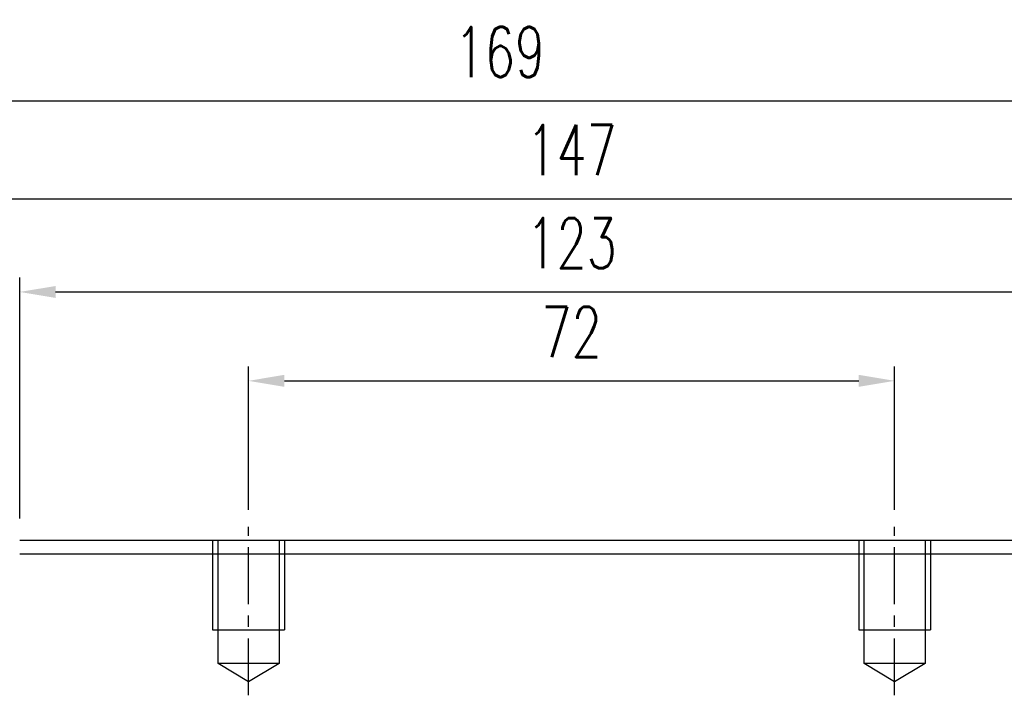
# Model space of a CAD drawing. Header units: millimetres. Extents: x 465 to 869, y -391 to -257.
# Tile 51 of 52: x 702 to 812, y -339 to -264. Entities that reach past the tile are written whole.
import ezdxf
from ezdxf.lldxf.tags import DXFTag

# ---------------------------------------------------------------- set-up
doc = ezdxf.new("R2010")
doc.units = ezdxf.units.MM
doc.linetypes.add('CENTERX2', pattern=[101.6, 63.5, -12.7, 12.7, -12.7])
doc.layers.get('0').update_dxf_attribs({"linetype": 'CONTINUOUS'})
doc.layers.get('DEFPOINTS').update_dxf_attribs({"linetype": 'CONTINUOUS'})
for name, color, linetype in [('HID', 2, 'DASHED'), ('OUT', 3, 'CONTINUOUS'), ('中心線', 1, 'CENTERX2')]:
    doc.layers.add(name, color=color, linetype=linetype)
doc.styles.add('DIM-7', font='SIMPLEX.shx', dxfattribs={"width": 0.7, "bigfont": 'chineset.shx'})
tags = doc.linetypes.add('DASHED', pattern=[25.72, 12.86, -12.86]).pattern_tags.tags
tags[6:7] = [DXFTag(74, 4), DXFTag(75, 0), DXFTag(340, '0'), DXFTag(46, 0.0), DXFTag(50, 0.0), DXFTag(44, 0.0), DXFTag(45, 0.0)]
tags[4:5] = [DXFTag(74, 4), DXFTag(75, 0), DXFTag(340, '0'), DXFTag(46, 0.0), DXFTag(50, 0.0), DXFTag(44, 0.0), DXFTag(45, 0.0)]
doc.dimstyles.new('CNS', dxfattribs={"dimscale": 1.6, "dimtxt": 3.5, "dimasz": 2.5, "dimexe": 1, "dimexo": 1.5, "dimgap": 0.09, "dimtad": 0, "dimdsep": 46, "dimtxsty": 'DIM-7', "dimcen": 0.09, "dimclrd": 4, "dimclre": 4, "dimclrt": 1, "dimadec": 0, "dimazin": 0, "dimtfac": 1, "dimtix": 1, "dimtmove": 0, "dimatfit": 3, "dimfxl": 1, "dimtvp": 0.971429, "dimtolj": 1, "dimarcsym": 0})

# ---------------------------------------------------------------- blocks, each defined once
blk = doc.blocks.new('*D94')
at = {"color": 7, "lineweight": -2, "transparency": 16777216}
for p, q in [((727.54, -318.49), (727.54, -302.53)), ((799.54, -318.49), (799.54, -302.53)), ((731.54, -304.13), (795.54, -304.13))]:
    blk.add_line(p, q, dxfattribs=at)
at = {"color": 7, "transparency": 16777216}
for points in [[(731.54, -303.46), (731.54, -304.8), (727.54, -304.13)], [(795.54, -303.46), (795.54, -304.8), (799.54, -304.13)]]:
    blk.add_solid(points, dxfattribs=at)
at = {"layer": 'DEFPOINTS', "color": 0, "transparency": 16777216}
for p in [(799.54, -304.13), (727.54, -320.89), (799.54, -320.89)]:
    blk.add_point(p, dxfattribs=at)
at = {"color": 7, "transparency": 16777216, "insert": (763.54, -298.69), "char_height": 5.6, "attachment_point": 5, "style": 'DIM-7'}
blk.add_mtext('\\A1;72', dxfattribs=at)
blk = doc.blocks.new('*D107')
at = {"color": 7, "lineweight": -2, "transparency": 16777216}
for p, q in [((702.04, -319.49), (702.04, -292.62)), ((825.04, -319.49), (825.04, -292.62)), ((706.04, -294.22), (821.04, -294.22))]:
    blk.add_line(p, q, dxfattribs=at)
at = {"color": 7, "transparency": 16777216}
for points in [[(706.04, -293.56), (706.04, -294.89), (702.04, -294.22)], [(821.04, -293.56), (821.04, -294.89), (825.04, -294.22)]]:
    blk.add_solid(points, dxfattribs=at)
at = {"layer": 'DEFPOINTS', "color": 0, "transparency": 16777216}
for p in [(825.04, -294.22), (702.04, -321.89), (825.04, -321.89)]:
    blk.add_point(p, dxfattribs=at)
at = {"color": 7, "transparency": 16777216, "insert": (763.54, -288.78), "char_height": 5.6, "attachment_point": 5, "style": 'DIM-7'}
blk.add_mtext('\\A1;123', dxfattribs=at)
blk = doc.blocks.new('*D108')
at = {"color": 7, "lineweight": -2, "transparency": 16777216}
for p, q in [((690.04, -320.49), (690.04, -282.24)), ((837.04, -320.49), (837.04, -282.24)), ((694.04, -283.84), (833.04, -283.84))]:
    blk.add_line(p, q, dxfattribs=at)
at = {"color": 7, "transparency": 16777216}
for points in [[(694.04, -283.17), (694.04, -284.5), (690.04, -283.84)], [(833.04, -283.17), (833.04, -284.5), (837.04, -283.84)]]:
    blk.add_solid(points, dxfattribs=at)
at = {"layer": 'DEFPOINTS', "color": 0, "transparency": 16777216}
for p in [(837.04, -283.84), (690.04, -322.89), (837.04, -322.89)]:
    blk.add_point(p, dxfattribs=at)
at = {"color": 7, "transparency": 16777216, "insert": (763.54, -278.4), "char_height": 5.6, "attachment_point": 5, "style": 'DIM-7'}
blk.add_mtext('\\A1;147', dxfattribs=at)
blk = doc.blocks.new('*D109')
at = {"color": 7, "lineweight": -2, "transparency": 16777216}
for p, q in [((671.04, -320.74), (671.04, -271.31)), ((840.04, -320.74), (840.04, -271.31)), ((675.04, -272.91), (836.04, -272.91))]:
    blk.add_line(p, q, dxfattribs=at)
at = {"color": 7, "transparency": 16777216}
for points in [[(675.04, -272.25), (675.04, -273.58), (671.04, -272.91)], [(836.04, -272.25), (836.04, -273.58), (840.04, -272.91)]]:
    blk.add_solid(points, dxfattribs=at)
at = {"layer": 'DEFPOINTS', "color": 0, "transparency": 16777216}
for p in [(840.04, -272.91), (671.04, -323.14), (840.04, -323.14)]:
    blk.add_point(p, dxfattribs=at)
at = {"color": 7, "transparency": 16777216, "insert": (755.54, -267.47), "char_height": 5.6, "attachment_point": 5, "style": 'DIM-7'}
blk.add_mtext('\\A1;169', dxfattribs=at)

msp = doc.modelspace()

# ---------------------------------------------------------------- linework, layer by layer
at = {"layer": 'HID', "color": 0, "ltscale": 0.1}
for p, q in [((723.54, -321.89), (723.54, -331.89)), ((724.14, -335.64), (724.14, -321.89)), ((730.94, -321.89), (730.94, -335.64)), ((731.54, -321.89), (731.54, -331.89)), ((795.54, -321.89), (795.54, -331.89)), ((796.14, -335.64), (796.14, -321.89)), ((802.94, -321.89), (802.94, -335.64)), ((803.54, -321.89), (803.54, -331.89)), ((723.54, -331.89), (731.54, -331.89)), ((795.54, -331.89), (803.54, -331.89)), ((727.54, -337.683), (724.14, -335.64)), ((730.94, -335.64), (724.14, -335.64)), ((730.94, -335.64), (727.54, -337.683)), ((799.54, -337.683), (796.14, -335.64)), ((802.94, -335.64), (796.14, -335.64)), ((802.94, -335.64), (799.54, -337.683))]:
    msp.add_line(p, q, dxfattribs=at)
at = {"layer": 'OUT', "color": 0, "ltscale": 0.1}
for p, q in [((702.04, -321.89), (825.04, -321.89)), ((825.04, -323.44), (702.04, -323.44))]:
    msp.add_line(p, q, dxfattribs=at)
at = {"layer": '中心線', "color": 0, "ltscale": 0.1}
for p, q in [((727.54, -339.183), (727.54, -320.39)), ((799.54, -339.183), (799.54, -320.39))]:
    msp.add_line(p, q, dxfattribs=at)

# ---------------------------------------------------------------- dimensions: what is measured, and where the dimension line sits
at = {"color": 0}
for base, p1, p2, picture, middle in [((840.04, -272.912), (671.04, -323.139), (840.04, -323.139), '*D109', (755.54, -267.472)), ((825.04, -294.222), (702.04, -321.89), (825.04, -321.89), '*D107', (763.54, -288.782))]:
    dim = msp.add_linear_dim(base=base, p1=p1, p2=p2, angle=180, dimstyle='CNS', override={"dimclrd": 7, "dimclre": 7, "dimclrt": 7}, dxfattribs=at)
    dim.commit()
    dim.dimension.update_dxf_attribs({"geometry": picture, "text_midpoint": middle})
for base, p1, p2, picture, middle in [((837.04, -283.837), (690.04, -322.889), (837.04, -322.889), '*D108', (763.54, -278.397)), ((799.54, -304.129), (727.54, -320.89), (799.54, -320.89), '*D94', (763.54, -298.689))]:
    dim = msp.add_linear_dim(base=base, p1=p1, p2=p2, dimstyle='CNS', override={"dimclrd": 7, "dimclre": 7, "dimclrt": 7}, dxfattribs=at)
    dim.commit()
    dim.dimension.update_dxf_attribs({"geometry": picture, "text_midpoint": middle})

doc.saveas('drawing.dxf')
